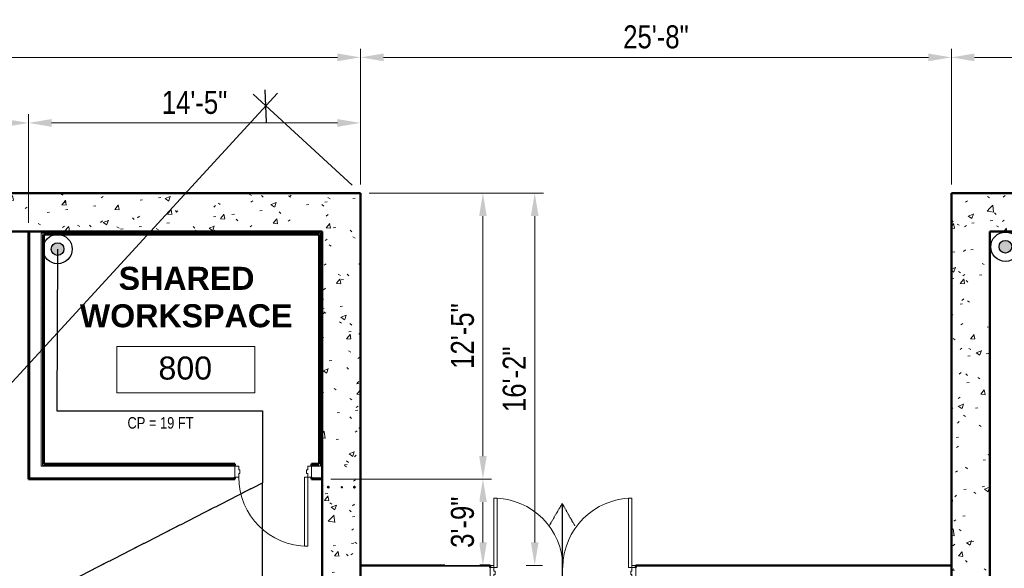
# Model space of a CAD drawing. Header units: inches. Extents: x -148 to 1376, y -98 to 590.
# Tile 8 of 9: x 286 to 800, y 304 to 590. Entities that reach past the tile are written whole.
import ezdxf

# ---------------------------------------------------------------- set-up
doc = ezdxf.new("R2010")
doc.units = ezdxf.units.IN
doc.header["$MEASUREMENT"] = 0
doc.linetypes.add('ACAD_ISO03W100', pattern=[30, 12, -18])
doc.linetypes.add('DASHED2', pattern=[0.375, 0.25, -0.125])
for name, color, linetype, lineweight in [('A-ANNO-DIMS', 211, 'Continuous', 9), ('A-AREA-IDEN', 2, 'Continuous', 9), ('A-DOOR', 31, 'Continuous', 13), ('A-DOOR-FRAM', 31, 'Continuous', 20), ('A-FLOR', 192, 'Continuous', 13), ('A-WALL', 113, 'Continuous', 13), ('A-WALL-PATT', 111, 'Continuous', 50), ('F-LSFT-EGRE', 5, 'Continuous', 30), ('F-PROT-PIPE', 1, 'Continuous', 30), ('I-WALL', 2, 'Continuous', 13), ('L-SITE-WALL', 31, 'Continuous', 13), ('S-RBAR', 171, 'Continuous', 9)]:
    doc.layers.add(name, color=color, linetype=linetype, lineweight=lineweight)
doc.styles.add('Arial', font='arial.ttf', dxfattribs={"width": 0.8, "height": 12})
doc.styles.add('Arial_1', font='arial.ttf', dxfattribs={"height": 9})
doc.styles.add('Arial_B', font='arialbd.ttf', dxfattribs={"height": 12})
doc.dimstyles.new('Continuous_USACE_1', dxfattribs={"dimscale": 12, "dimtxt": 9.182335, "dimasz": 1, "dimexe": 0.375, "dimexo": 0.375, "dimgap": 0.375, "dimtad": 1, "dimdec": 5, "dimrnd": 0.03125, "dimzin": 3, "dimdsep": 46, "dimlunit": 4, "dimtxsty": 'Arial', "dimsah": 1, "dimcen": 0.09, "dimazin": 0, "dimtfac": 1, "dimtdec": 4, "dimtix": 1, "dimtmove": 0, "dimatfit": 3, "dimfxl": 1, "dimtvp": 1, "dimtfill": 1, "dimfrac": 2, "dimtolj": 1, "dimtzin": 0, "dimlwd": 20, "dimlwe": 20, "dimarcsym": 2})
doc.dimstyles.new('Linear_-_3_32__Arial', dxfattribs={"dimscale": 12, "dimtxt": 9.182335, "dimasz": 1, "dimexe": 0.75, "dimexo": 0.5, "dimgap": 0.5, "dimtad": 1, "dimdec": 5, "dimrnd": 0.03125, "dimzin": 1, "dimdsep": 46, "dimlunit": 4, "dimtxsty": 'Arial_1', "dimblk1": 'OBLIQUE', "dimblk2": 'OBLIQUE', "dimsah": 1, "dimcen": 0.09, "dimdle": 0.75, "dimazin": 0, "dimtfac": 1, "dimtdec": 4, "dimtix": 1, "dimtmove": 0, "dimatfit": 3, "dimfxl": 1, "dimtvp": 1, "dimtfill": 1, "dimfrac": 2, "dimtolj": 1, "dimtzin": 0, "dimarcsym": 2})
pattern_1 = [(50, (3283.594, -2267.219), (27.5427, -2.40992), [2.88, -31.68]), (355, (3283.594, -2267.22), (-5.32784, 28.88427), [2.304, -25.344]), (100.451, (3285.89, -2267.42), (22.21532, 26.47393), [2.448, -26.924]), (46.184, (3283.594, -2259.54), (40.98187, -6.35642), [4.32, -47.52]), (96.636, (3287.01, -2260.07), (35.89075, 37.4062), [3.671, -40.386]), (351.184, (3283.594, -2259.54), (35.89097, 37.4062), [3.456, -38.016]), (21, (3287.434, -2261.459), (22.92104, -15.46073), [2.88, -31.68]), (326, (3287.434, -2261.46), (9.34353, 27.84574), [2.304, -25.344]), (71.451, (3289.344, -2262.747), (32.26477, 12.38442), [2.448, -26.924]), (37.5, (3283.594, -2267.219), (0.466855, 12.782707), [1.267, -23.77, 1.267, -24.461, -25.44]), (37.5, (3283.594, -2267.219), (0.466855, 12.782707), [-50.765, 1.267, -24.173]), (7.5, (3283.594, -2267.219), (10.10159, 15.14509), [1.267, -13.402, 1.267, -23.194, -9.696]), (7.5, (3283.594, -2267.219), (10.10159, 15.14509), [-39.13, 1.267, -8.429]), (327.5, (3275.031, -2267.219), (20.49916, -0.86578), [1.267, -8.333, 1.267, -28.685, -39.744]), (327.5, (3275.031, -2267.219), (20.49916, -0.86578), [-39.552, 1.267, -38.477]), (317.5, (3271.19, -2267.219), (22.39478, 3.84429), [1.267, -11.213, 1.267, -18.624, -28.224]), (317.5, (3271.19, -2267.219), (22.39478, 3.84429), [-32.371, 1.267, -26.957])]
pattern_2 = [(0, (3283.594, -2267.219), (30.72, 7.68), [1.267, -21.773, 1.267, -21.773, -122.88]), (0, (3283.594, -2267.219), (30.72, 7.68), [-46.08, 1.267, -44.813, 1.267, -21.773, -53.76]), (0, (3283.594, -2267.219), (30.72, 7.68), [-115.2, 1.267, -14.093, 1.267, -37.133]), (120, (3295.114, -2263.379), (-22.011075, 22.7643), [1.267, -21.773, 1.267, -21.773, -122.88]), (120, (3295.114, -2263.379), (-22.011075, 22.7643), [-46.08, 1.267, -44.813, 1.267, -21.773, -53.76]), (120, (3295.114, -2263.379), (-22.011075, 22.7643), [-115.2, 1.267, -14.093, 1.267, -37.133]), (240, (3298.954, -2248.019), (-8.708925, -30.4443), [1.267, -21.773, 1.267, -21.773, -122.88]), (240, (3298.954, -2248.019), (-8.708925, -30.4443), [-46.08, 1.267, -44.813, 1.267, -21.773, -53.76]), (240, (3298.954, -2248.019), (-8.708925, -30.4443), [-115.2, 1.267, -14.093, 1.267, -37.133])]

# ---------------------------------------------------------------- blocks, each defined once
blk = doc.blocks.new('*U19')
at = {"layer": 'F-PROT-PIPE', "ltscale": 0.010417}
h = blk.add_hatch(color=5, dxfattribs=at)
edge = h.paths.add_edge_path()
edge.add_arc((0, 0), 4.36, 0, 360)
for radius in [10.06, 4.36]:
    blk.add_circle((0, 0, 0), radius, dxfattribs=at)
blk = doc.blocks.new('_Oblique')
at = {"color": 0, "linetype": 'ByBlock', "lineweight": -2}
blk.add_line((-0.5, -0.5), (0.5, 0.5), dxfattribs=at)
blk = doc.blocks.new('*D21')
at = {"color": 0, "lineweight": -2, "transparency": 16777216}
for p, q in [((420.78, 551.99), (-51.41, 38.74)), ((459.59, 504.06), (408.06, 551.46)), ((-0.41, 4.06), (-51.94, 51.46))]:
    blk.add_line(p, q, dxfattribs=at)
at = {"layer": 'Defpoints', "color": 0, "transparency": 16777216}
for p in [(464, 499.99), (-45.31, 45.36), (4, -0.01)]:
    blk.add_point(p, dxfattribs=at)
at = {"color": 0, "lineweight": -2, "transparency": 16777216, "xscale": 12, "yscale": 12, "zscale": 12}
for p, rotation in [((414.69, 545.36), 47.3859440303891), ((-45.31, 45.36), 227.3859440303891)]:
    blk.add_blockref('_Oblique', p, dxfattribs=dict(at, rotation=rotation))
at = {"color": 0, "transparency": 16777216, "insert": (177.99, 301.53), "char_height": 9, "attachment_point": 5, "rotation": 47.3859, "style": 'Arial_1', "bg_fill": 3, "box_fill_scale": 1.25, "bg_fill_color": 256, "bg_fill_true_color": 13158600, "bg_fill_transparency": 0}
blk.add_mtext('\\A1;{\\H0.66667x;56\'-7 13/32"}', dxfattribs=at)
blk = doc.blocks.new('Door-Passage-Single-Flush - 36_ x 84_-580594-ARCHITECTURAL FLOOR PLAN')
at = {"layer": 'A-DOOR', "lineweight": 20}
for p, q in [((16.25, -3.1875), (18, -3.1875)), ((16.25, -39.1875), (16.25, -3.1875)), ((18, -3.1875), (18, -39.1875)), ((18, -39.1875), (16.25, -39.1875))]:
    blk.add_line(p, q, dxfattribs=at)
at = {"layer": 'A-DOOR', "lineweight": 9}
blk.add_arc((18, -3.1875), 36, 180, 270, dxfattribs=at)
at = {"layer": 'A-DOOR-FRAM'}
for p, q in [((-20, 2.5625), (-18, 2.5625)), ((-20, -3.1875), (-20, 2.5625)), ((-18, 2.5625), (-18, 0.625)), ((-18, 0.625), (-17.375, 0.625)), ((-17.375, 0.625), (-17.375, -1.25)), ((17.375, 0.625), (18, 0.625)), ((17.375, -1.25), (17.375, 0.625)), ((18, 2.5625), (20, 2.5625)), ((18, 0.625), (18, 2.5625)), ((20, 2.5625), (20, -3.1875)), ((-18, -3.1875), (-20, -3.1875)), ((-18, -1.25), (-18, -3.1875)), ((-17.375, -1.25), (-18, -1.25)), ((18, -1.25), (17.375, -1.25)), ((18, -3.1875), (18, -1.25)), ((20, -3.1875), (18, -3.1875))]:
    blk.add_line(p, q, dxfattribs=at)
blk = doc.blocks.new('Door-Exterior-Double - 72_ x 84_-481738-ARCHITECTURAL FLOOR PLAN')
at = {"layer": 'A-DOOR', "lineweight": 20}
for p, q in [((-36, 5.4375), (-36, 41.4375)), ((-36, 41.4375), (-34.25, 41.4375)), ((-34.25, 41.4375), (-34.25, 5.4375)), ((36, 41.4375), (34.25, 41.4375)), ((34.25, 41.4375), (34.25, 5.4375)), ((36, 5.4375), (36, 41.4375)), ((-34.25, 5.4375), (-36, 5.4375)), ((34.25, 5.4375), (36, 5.4375))]:
    blk.add_line(p, q, dxfattribs=at)
at = {"layer": 'A-DOOR', "lineweight": 9}
for centre, start, end in [((-36, 5.4375), 0, 90), ((36, 5.4375), 90, 180)]:
    blk.add_arc(centre, 36, start, end, dxfattribs=at)
at = {"layer": 'A-DOOR-FRAM'}
for p, q in [((-36, 5.4375), (-38, 5.4375)), ((-38, 5.4375), (-38, -0.3125)), ((-36, 3.5), (-36, 5.4375)), ((36, 5.4375), (36, 3.5)), ((38, 5.4375), (36, 5.4375)), ((38, -0.3125), (38, 5.4375)), ((-35.375, 3.5), (-36, 3.5)), ((-36, -0.3125), (-36, 1.625)), ((-36, 1.625), (-35.375, 1.625)), ((-35.375, 1.625), (-35.375, 3.5)), ((36, 3.5), (35.375, 3.5)), ((35.375, 3.5), (35.375, 1.625)), ((35.375, 1.625), (36, 1.625)), ((36, 1.625), (36, -0.3125)), ((-38, -0.3125), (-36, -0.3125)), ((36, -0.3125), (38, -0.3125))]:
    blk.add_line(p, q, dxfattribs=at)
blk = doc.blocks.new('Room Tag - Room Tag-42828-ARCHITECTURAL FLOOR PLAN')
at = {"layer": 'A-AREA-IDEN'}
for p, q in [((-0.375, -0.0625), (-0.375, -0.3125)), ((-0.375, -0.0625), (0.375, -0.0625)), ((0.375, -0.0625), (0.375, -0.3125)), ((-0.375, -0.3125), (0.375, -0.3125))]:
    blk.add_line(p, q, dxfattribs=at)
blk = doc.blocks.new('*D117')
at = {"layer": 'A-ANNO-DIMS', "color": 0, "lineweight": 20, "transparency": 16777216}
for p, q in [((4, 504.49), (4, 541.05)), ((291, 484.49), (291, 541.05)), ((16, 536.55), (279, 536.55))]:
    blk.add_line(p, q, dxfattribs=at)
at = {"layer": 'A-ANNO-DIMS', "color": 0, "transparency": 16777216}
for points in [[(16, 538.55), (16, 534.55), (4, 536.55)], [(279, 538.55), (279, 534.55), (291, 536.55)]]:
    blk.add_solid(points, dxfattribs=at)
at = {"layer": 'Defpoints', "color": 0, "transparency": 16777216}
for p in [(291, 536.55), (4, 499.99), (291, 479.99)]:
    blk.add_point(p, dxfattribs=at)
at = {"layer": 'A-ANNO-DIMS', "color": 0, "lineweight": 20, "transparency": 16777216, "insert": (147.5, 547.18), "char_height": 12, "width": 55.094, "attachment_point": 5, "style": 'Arial', "bg_fill": 3, "box_fill_scale": 1.25, "bg_fill_color": 256, "bg_fill_true_color": 13158600, "bg_fill_transparency": 0}
blk.add_mtext('\\A1;23\'-11"', dxfattribs=at)
blk = doc.blocks.new('*D118')
at = {"layer": 'A-ANNO-DIMS', "color": 0, "lineweight": 20, "transparency": 16777216}
for p, q in [((291, 484.49), (291, 541.05)), ((464, 504.49), (464, 541.05)), ((303, 536.55), (452, 536.55))]:
    blk.add_line(p, q, dxfattribs=at)
at = {"layer": 'A-ANNO-DIMS', "color": 0, "transparency": 16777216}
for points in [[(303, 538.55), (303, 534.55), (291, 536.55)], [(452, 538.55), (452, 534.55), (464, 536.55)]]:
    blk.add_solid(points, dxfattribs=at)
at = {"layer": 'Defpoints', "color": 0, "transparency": 16777216}
for p in [(464, 536.55), (464, 499.99), (291, 479.99)]:
    blk.add_point(p, dxfattribs=at)
at = {"layer": 'A-ANNO-DIMS', "color": 0, "lineweight": 20, "transparency": 16777216, "insert": (377.5, 547.18), "char_height": 12, "width": 46.7875, "attachment_point": 5, "style": 'Arial', "bg_fill": 3, "box_fill_scale": 1.25, "bg_fill_color": 256, "bg_fill_true_color": 13158600, "bg_fill_transparency": 0}
blk.add_mtext('\\A1;14\'-5"', dxfattribs=at)
blk = doc.blocks.new('*D119')
at = {"layer": 'A-ANNO-DIMS', "color": 0, "lineweight": 20, "transparency": 16777216}
for p, q in [((4, 504.49), (4, 575.2)), ((464, 504.49), (464, 575.2)), ((16, 570.7), (452, 570.7))]:
    blk.add_line(p, q, dxfattribs=at)
at = {"layer": 'A-ANNO-DIMS', "color": 0, "transparency": 16777216}
for points in [[(16, 572.7), (16, 568.7), (4, 570.7)], [(452, 572.7), (452, 568.7), (464, 570.7)]]:
    blk.add_solid(points, dxfattribs=at)
at = {"layer": 'Defpoints', "color": 0, "transparency": 16777216}
for p in [(464, 570.7), (4, 499.99), (464, 499.99)]:
    blk.add_point(p, dxfattribs=at)
at = {"layer": 'A-ANNO-DIMS', "color": 0, "lineweight": 20, "transparency": 16777216, "insert": (234, 581.34), "char_height": 12, "width": 46.7875, "attachment_point": 5, "style": 'Arial', "bg_fill": 3, "box_fill_scale": 1.25, "bg_fill_color": 256, "bg_fill_true_color": 13158600, "bg_fill_transparency": 0}
blk.add_mtext('\\A1;38\'-4"', dxfattribs=at)
blk = doc.blocks.new('*D120')
at = {"layer": 'A-ANNO-DIMS', "color": 0, "lineweight": 20, "transparency": 16777216}
for p, q in [((464, 504.49), (464, 575.2)), ((772, 504.49), (772, 575.2)), ((476, 570.7), (760, 570.7))]:
    blk.add_line(p, q, dxfattribs=at)
at = {"layer": 'A-ANNO-DIMS', "color": 0, "transparency": 16777216}
for points in [[(476, 572.7), (476, 568.7), (464, 570.7)], [(760, 572.7), (760, 568.7), (772, 570.7)]]:
    blk.add_solid(points, dxfattribs=at)
at = {"layer": 'Defpoints', "color": 0, "transparency": 16777216}
for p in [(772, 570.7), (464, 499.99), (772, 499.99)]:
    blk.add_point(p, dxfattribs=at)
at = {"layer": 'A-ANNO-DIMS', "color": 0, "lineweight": 20, "transparency": 16777216, "insert": (618, 581.33), "char_height": 12, "width": 46.7875, "attachment_point": 5, "style": 'Arial', "bg_fill": 3, "box_fill_scale": 1.25, "bg_fill_color": 256, "bg_fill_true_color": 13158600, "bg_fill_transparency": 0}
blk.add_mtext('\\A1;25\'-8"', dxfattribs=at)
blk = doc.blocks.new('*D121')
at = {"layer": 'A-ANNO-DIMS', "color": 0, "lineweight": 20, "transparency": 16777216}
for p, q in [((772, 504.49), (772, 575.2)), ((1232, 504.49), (1232, 575.2)), ((784, 570.7), (1220, 570.7))]:
    blk.add_line(p, q, dxfattribs=at)
at = {"layer": 'A-ANNO-DIMS', "color": 0, "transparency": 16777216}
for points in [[(784, 572.7), (784, 568.7), (772, 570.7)], [(1220, 572.7), (1220, 568.7), (1232, 570.7)]]:
    blk.add_solid(points, dxfattribs=at)
at = {"layer": 'Defpoints', "color": 0, "transparency": 16777216}
for p in [(1232, 570.7), (772, 499.99), (1232, 499.99)]:
    blk.add_point(p, dxfattribs=at)
at = {"layer": 'A-ANNO-DIMS', "color": 0, "lineweight": 20, "transparency": 16777216, "insert": (1002, 581.34), "char_height": 12, "width": 46.7875, "attachment_point": 5, "style": 'Arial', "bg_fill": 3, "box_fill_scale": 1.25, "bg_fill_color": 256, "bg_fill_true_color": 13158600, "bg_fill_transparency": 0}
blk.add_mtext('\\A1;38\'-4"', dxfattribs=at)
blk = doc.blocks.new('*D123')
at = {"layer": 'A-ANNO-DIMS', "color": 0, "lineweight": 20, "transparency": 16777216}
for p, q in [((468.5, 499.99), (532.31, 499.99)), ((527.81, 487.99), (527.81, 363)), ((448.5, 351), (532.31, 351))]:
    blk.add_line(p, q, dxfattribs=at)
at = {"layer": 'A-ANNO-DIMS', "color": 0, "transparency": 16777216}
for points in [[(525.81, 487.99), (529.81, 487.99), (527.81, 499.99)], [(525.81, 363), (529.81, 363), (527.81, 351)]]:
    blk.add_solid(points, dxfattribs=at)
at = {"layer": 'Defpoints', "color": 0, "transparency": 16777216}
for p in [(464, 499.99), (444, 351), (527.81, 351)]:
    blk.add_point(p, dxfattribs=at)
at = {"layer": 'A-ANNO-DIMS', "color": 0, "lineweight": 20, "transparency": 16777216, "insert": (517.19, 425.5), "char_height": 12, "width": 46.7875, "attachment_point": 5, "rotation": 90, "style": 'Arial', "bg_fill": 3, "box_fill_scale": 1.25, "bg_fill_color": 256, "bg_fill_true_color": 13158600, "bg_fill_transparency": 0}
blk.add_mtext('\\A1;12\'-5"', dxfattribs=at)
blk = doc.blocks.new('*D124')
at = {"layer": 'A-ANNO-DIMS', "color": 0, "lineweight": 20, "transparency": 16777216}
for p, q in [((448.5, 351), (532.31, 351)), ((527.81, 339), (527.81, 317.99)), ((531.8, 305.99), (523.31, 305.99))]:
    blk.add_line(p, q, dxfattribs=at)
at = {"layer": 'A-ANNO-DIMS', "color": 0, "transparency": 16777216}
for points in [[(525.81, 339), (529.81, 339), (527.81, 351)], [(525.81, 317.99), (529.81, 317.99), (527.81, 305.99)]]:
    blk.add_solid(points, dxfattribs=at)
at = {"layer": 'Defpoints', "color": 0, "transparency": 16777216}
for p in [(444, 351), (536.3, 305.99)]:
    blk.add_point(p, dxfattribs=at)
at = {"layer": 'A-ANNO-DIMS', "color": 0, "lineweight": 20, "transparency": 16777216, "insert": (517.18, 328.5), "char_height": 12, "width": 38.481, "attachment_point": 5, "rotation": 90, "style": 'Arial', "bg_fill": 3, "box_fill_scale": 1.25, "bg_fill_color": 256, "bg_fill_true_color": 13158600, "bg_fill_transparency": 0}
blk.add_mtext('\\A1;3\'-9"', dxfattribs=at)
at = {"layer": 'Defpoints', "color": 0, "transparency": 16777216}
blk.add_point((527.81, 305.99), dxfattribs=at)
blk = doc.blocks.new('*D125')
at = {"layer": 'A-ANNO-DIMS', "color": 0, "lineweight": 20, "transparency": 16777216}
for p, q in [((468.5, 499.99), (559.31, 499.99)), ((554.81, 487.99), (554.81, 317.99)), ((558.8, 305.99), (550.31, 305.99))]:
    blk.add_line(p, q, dxfattribs=at)
at = {"layer": 'A-ANNO-DIMS', "color": 0, "transparency": 16777216}
for points in [[(552.81, 487.99), (556.81, 487.99), (554.81, 499.99)], [(552.81, 317.99), (556.81, 317.99), (554.81, 305.99)]]:
    blk.add_solid(points, dxfattribs=at)
at = {"layer": 'Defpoints', "color": 0, "transparency": 16777216}
for p in [(464, 499.99), (554.81, 305.99), (563.3, 305.99)]:
    blk.add_point(p, dxfattribs=at)
at = {"layer": 'A-ANNO-DIMS', "color": 0, "lineweight": 20, "transparency": 16777216, "insert": (544.19, 402.99), "char_height": 12, "width": 46.7875, "attachment_point": 5, "rotation": 90, "style": 'Arial', "bg_fill": 3, "box_fill_scale": 1.25, "bg_fill_color": 256, "bg_fill_true_color": 13158600, "bg_fill_transparency": 0}
blk.add_mtext('\\A1;16\'-2"', dxfattribs=at)

msp = doc.modelspace()

# ---------------------------------------------------------------- hatches: boundary and pattern name
at = {"layer": 'A-WALL-PATT', "lineweight": 9}
h = msp.add_hatch(dxfattribs=at)
h.set_pattern_fill('FP_1', color=256, style=0, pattern_type=2)
h.set_pattern_definition(pattern_1)
h.paths.add_polyline_path([(772.001145, -0.00544), (792.001145, -0.00544), (792.001145, 499.99456), (772.001145, 499.99456), (772.001145, 2.625027)])
h = msp.add_hatch(dxfattribs=at)
h.set_pattern_fill('FP_1', color=256, style=0, pattern_type=2)
h.set_pattern_definition(pattern_1)
h.paths.add_polyline_path([(1212.001145, 479.99456), (1232.001145, 479.99456), (1232.001145, 499.99456), (792.001145, 499.99456), (792.001145, 479.99456)])

# ---------------------------------------------------------------- linework, layer by layer
at = {"color": 3}
msp.add_line((306.089233, 470.844614), (305.783393, 386.461987), dxfattribs=at)
at = {"color": 3, "linetype": 'DASHED2'}
for p, q in [((412.968244, 348.997863), (40.8437, 158.963161)), ((413.242105, -34.007418), (412.968244, 348.997863)), ((569.190156, 338.247607), (569.190156, 208.063321))]:
    msp.add_line(p, q, dxfattribs=at)
at = {"layer": 'A-FLOR'}
for p, q in [((533.501199, 305.99456), (531.501199, 305.99456)), ((607.501199, 305.99456), (605.501199, 305.99456))]:
    msp.add_line(p, q, dxfattribs=at)
at = {"layer": 'A-WALL', "lineweight": 50}
for p, q in [((531.501199, 304.99456), (531.501199, 305.99456)), ((772.001145, 305.99456), (607.501199, 305.99456)), ((607.501199, 305.99456), (607.501199, 304.99456))]:
    msp.add_line(p, q, dxfattribs=at)
at = {"layer": 'F-LSFT-EGRE', "color": 3, "linetype": 'ACAD_ISO03W100', "lineweight": 30, "ltscale": 0.010417}
for p in [(562.439517, 326.742935), (575.777908, 326.616571)]:
    msp.add_line(p, (569.190156, 338.247607), dxfattribs=at)
at = {"layer": 'L-SITE-WALL', "lineweight": 50}
for p, q in [((772.001145, 499.99456), (772.001145, -0.00544)), ((1232.001145, 499.99456), (772.001145, 499.99456)), ((792.001145, -0.00544), (792.001145, 479.99456)), ((792.001145, 479.99456), (1212.001145, 479.99456))]:
    msp.add_line(p, q, dxfattribs=at)

# ---------------------------------------------------------------- block references
at = {"layer": 'A-DOOR'}
msp.add_blockref('Door-Exterior-Double - 72_ x 84_-481738-ARCHITECTURAL FLOOR PLAN', (569.501199, 299.55706), dxfattribs=at)
at = {"layer": 'F-PROT-PIPE', "ltscale": 0.010417, "xscale": 0.7582635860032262, "yscale": 0.7582635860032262, "zscale": 0.7582635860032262}
for p in [(306.089496, 470.845206, 0.001478), (800.134234, 472.057762, 0.001478)]:
    msp.add_blockref('*U19', p, dxfattribs=at)

# ---------------------------------------------------------------- next in the draw order: dimensions: what is measured, and where the dimension line sits
at = {"color": 4}
dim = msp.add_aligned_dim(p1=(464.001145, 499.99456), p2=(4.001145, -0.00544), distance=-67.009519, text='{\\H0.66667x;<>}', dimstyle='Linear_-_3_32__Arial', override={"dimpost": '<>'}, dxfattribs=at)
dim.commit()
dim.dimension.update_dxf_attribs({"geometry": '*D21', "text_midpoint": (177.986565, 301.527973)})

# ---------------------------------------------------------------- next in the draw order: hatches: boundary and pattern name
at = {"layer": 'A-WALL-PATT', "lineweight": 9}
h = msp.add_hatch(dxfattribs=at)
h.set_pattern_fill('FP_1', color=256, style=0, pattern_type=2)
h.set_pattern_definition(pattern_1)
h.paths.add_polyline_path([(464.001145, 479.99456), (464.001145, 499.99456), (24.001145, 499.99456), (24.001145, 479.99456), (444.001145, 479.99456)])
h = msp.add_hatch(dxfattribs=at)
h.set_pattern_fill('FP_2', color=256, style=0, pattern_type=2)
h.set_pattern_definition(pattern_2)
h.paths.add_polyline_path([(291.626145, 351.628078), (291.626145, 479.99456), (291.001145, 479.99456), (291.001145, 351.628078)])
h = msp.add_hatch(dxfattribs=at)
h.set_pattern_fill('FP_2', color=256, style=0, pattern_type=2)
h.set_pattern_definition(pattern_2)
h.paths.add_polyline_path([(442.501145, 478.49456), (443.126145, 478.49456), (443.126145, 479.11956), (297.626145, 479.11956), (297.626145, 478.49456), (380.743372, 478.49456)])
h = msp.add_hatch(dxfattribs=at)
h.set_pattern_fill('FP_2', color=256, style=0, pattern_type=2)
h.set_pattern_definition(pattern_2)
h.paths.add_polyline_path([(298.251145, 358.253078), (298.251145, 478.49456), (297.626145, 478.49456), (297.626145, 358.253078)])
h = msp.add_hatch(dxfattribs=at)
h.set_pattern_fill('FP_2', color=256, style=0, pattern_type=2)
h.set_pattern_definition(pattern_2)
h.paths.add_polyline_path([(298.876145, 358.878078), (298.876145, 478.49456), (298.251145, 478.49456), (298.251145, 358.878078)])
h = msp.add_hatch(dxfattribs=at)
h.set_pattern_fill('FP_2', color=256, style=0, pattern_type=2)
h.set_pattern_definition(pattern_2)
h.paths.add_polyline_path([(442.501145, 357.628078), (443.126145, 357.628078), (443.126145, 478.49456), (442.501145, 478.49456), (442.501145, 358.253078)])
h = msp.add_hatch(dxfattribs=at)
h.set_pattern_fill('FP_1', color=256, style=0, pattern_type=2)
h.set_pattern_definition(pattern_1)
h.paths.add_polyline_path([(464.001145, -0.00544), (464.001145, 479.99456), (444.001145, 479.99456), (444.001145, -0.00544)])
h = msp.add_hatch(dxfattribs=at)
h.set_pattern_fill('FP_2', color=256, style=0, pattern_type=2)
h.set_pattern_definition(pattern_2)
h.paths.add_polyline_path([(438.501145, 358.253078), (442.501145, 358.253078), (442.501145, 358.878078), (438.501145, 358.878078)])
h.paths.add_polyline_path([(398.501145, 358.253078), (398.501145, 358.878078), (298.251145, 358.878078), (298.251145, 358.253078), (380.743372, 358.253078)])
h = msp.add_hatch(dxfattribs=at)
h.set_pattern_fill('FP_2', color=256, style=0, pattern_type=2)
h.set_pattern_definition(pattern_2)
h.paths.add_polyline_path([(442.501145, 351.003078), (444.001145, 351.003078), (444.001145, 351.628078), (438.501145, 351.628078), (438.501145, 351.003078), (440.051356, 351.003078)])
h.paths.add_polyline_path([(398.501145, 351.003078), (398.501145, 351.628078), (291.001145, 351.628078), (291.001145, 351.003078), (380.743372, 351.003078)])
at = {"layer": 'S-RBAR'}
h = msp.add_hatch(color=256, dxfattribs=at)
edge = h.paths.add_edge_path()
edge.add_arc((447.188645, 346.716715), 0.5, 0, 360)
for points in [[(447.188645, 346.216715), (447.621658, 346.466715), (447.621658, 346.966715), (447.188645, 347.216715), (446.755632, 346.966715), (446.755632, 346.466715), (447.060639, 346.290619)], [(454.283597, 346.341715), (454.640243, 346.600834), (454.504017, 347.020097), (454.063178, 347.020097), (453.926951, 346.600834)], [(460.813645, 346.216715), (461.246658, 346.466715), (461.246658, 346.966715), (460.813645, 347.216715), (460.380632, 346.966715), (460.380632, 346.466715), (460.685639, 346.290619)]]:
    msp.add_hatch(color=256, dxfattribs=at).paths.add_polyline_path(points)
h = msp.add_hatch(color=256, dxfattribs=at)
edge = h.paths.add_edge_path()
edge.add_arc((460.813645, 346.716715), 0.5, 0, 360)

# ---------------------------------------------------------------- next in the draw order: linework, layer by layer
at = {"color": 3}
for p, q in [((305.783393, 386.461987), (412.968244, 386.461987)), ((412.968244, 386.461987), (412.968244, 348.997863))]:
    msp.add_line(p, q, dxfattribs=at)
at = {"layer": 'A-WALL'}
for p, q in [((291.626145, 479.99456), (291.626145, 351.628078)), ((443.126145, 479.11956), (297.626145, 479.11956)), ((297.626145, 479.11956), (297.626145, 357.628078)), ((298.251145, 478.49456), (298.251145, 358.253078)), ((443.126145, 357.628078), (443.126145, 479.11956)), ((297.626145, 357.628078), (398.501145, 357.628078)), ((298.251145, 358.253078), (398.501145, 358.253078)), ((438.501145, 358.253078), (442.501145, 358.253078)), ((438.501145, 357.628078), (443.126145, 357.628078)), ((291.626145, 351.628078), (398.501145, 351.628078)), ((438.501145, 351.628078), (444.001145, 351.628078))]:
    msp.add_line(p, q, dxfattribs=at)
at = {"layer": 'A-WALL', "lineweight": 50}
msp.add_line((531.501199, 305.99456), (464.001145, 305.99456), dxfattribs=at)
at = {"layer": 'I-WALL', "lineweight": 50}
for p, q in [((444.001145, 479.99456), (291.001145, 479.99456)), ((291.001145, 479.99456), (291.001145, 351.003078)), ((298.876145, 478.49456), (442.501145, 478.49456)), ((298.876145, 358.878078), (298.876145, 478.49456)), ((442.501145, 478.49456), (442.501145, 358.878078)), ((444.001145, 351.003078), (444.001145, 479.99456)), ((398.501145, 358.878078), (298.876145, 358.878078)), ((398.501145, 357.753078), (398.501145, 358.878078)), ((442.501145, 358.878078), (438.501145, 358.878078)), ((438.501145, 358.878078), (438.501145, 357.753078)), ((291.001145, 351.003078), (398.501145, 351.003078)), ((398.501145, 351.003078), (398.501145, 352.003078)), ((438.501145, 352.003078), (438.501145, 351.003078)), ((438.501145, 351.003078), (444.001145, 351.003078))]:
    msp.add_line(p, q, dxfattribs=at)
at = {"layer": 'L-SITE-WALL', "lineweight": 50}
for p, q in [((464.001145, 499.99456), (4.001145, 499.99456)), ((464.001145, -0.00544), (464.001145, 499.99456)), ((24.001145, 479.99456), (291.001145, 479.99456)), ((444.001145, 351.003078), (444.001145, -0.00544))]:
    msp.add_line(p, q, dxfattribs=at)
at = {"layer": 'S-RBAR'}
for p, q in [((447.188645, 347.216715), (446.755632, 346.966715)), ((446.755632, 346.966715), (446.755632, 346.466715)), ((446.755632, 346.466715), (447.060639, 346.290619)), ((447.060639, 346.290619), (447.188645, 346.216715)), ((447.621658, 346.966715), (447.188645, 347.216715)), ((447.188645, 346.216715), (447.621658, 346.466715)), ((447.621658, 346.466715), (447.621658, 346.966715)), ((454.063178, 347.020097), (453.926951, 346.600834)), ((453.926951, 346.600834), (454.283597, 346.341715)), ((454.504017, 347.020097), (454.063178, 347.020097)), ((454.283597, 346.341715), (454.640243, 346.600834)), ((454.640243, 346.600834), (454.504017, 347.020097)), ((460.813645, 347.216715), (460.380632, 346.966715)), ((460.380632, 346.966715), (460.380632, 346.466715)), ((460.380632, 346.466715), (460.685639, 346.290619)), ((460.685639, 346.290619), (460.813645, 346.216715)), ((461.246658, 346.966715), (460.813645, 347.216715)), ((460.813645, 346.216715), (461.246658, 346.466715)), ((461.246658, 346.466715), (461.246658, 346.966715))]:
    msp.add_line(p, q, dxfattribs=at)
for centre, radius in [((447.188645, 346.716715), 0.5), ((454.283597, 346.716715), 0.375), ((460.813645, 346.716715), 0.5)]:
    msp.add_circle(centre, radius, dxfattribs=at)

# ---------------------------------------------------------------- next in the draw order: block references
at = {"layer": 'A-AREA-IDEN', "xscale": 95.99999999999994, "yscale": 95.99999999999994, "zscale": 95.99999999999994}
msp.add_blockref('Room Tag - Room Tag-42828-ARCHITECTURAL FLOOR PLAN', (372.95132, 426.005349), dxfattribs=at)
at = {"layer": 'A-DOOR'}
msp.add_blockref('Door-Passage-Single-Flush - 36_ x 84_-580594-ARCHITECTURAL FLOOR PLAN', (418.501145, 355.190578), dxfattribs=at)

# ---------------------------------------------------------------- next in the draw order: texts
at = {"color": 4, "linetype": 'DASHED2', "style": 'Arial', "width": 0.8}
msp.add_text('CP = 19 FT', height=6, dxfattribs=at).set_placement((342.537324, 377.265461))
at = {"layer": 'A-AREA-IDEN', "char_height": 12, "attachment_point": 1}
for s, insert, width, style in [('SHARED', (337.955335, 461.582184), 84.537, 'Arial_B'), ('WORKSPACE', (317.705335, 442.082184), 133.623, 'Arial_B'), ('800', (358.672846, 414.829246), 33.633, 'Arial_1')]:
    msp.add_mtext(s, dxfattribs=dict(at, insert=insert, width=width, style=style))

# ---------------------------------------------------------------- next in the draw order: dimensions: what is measured, and where the dimension line sits
at = {"layer": 'A-ANNO-DIMS', "lineweight": 20}
dim = msp.add_linear_dim(base=(291.001145, 536.54861), p1=(4.001145, 499.99456), p2=(291.001145, 479.99456), dimstyle='Continuous_USACE_1', override={"dimpost": '<>', "dimfxl": 287.69602}, dxfattribs=at)
dim.commit()
dim.dimension.update_dxf_attribs({"geometry": '*D117', "text_midpoint": (147.501145, 547.179579)})

# ---------------------------------------------------------------- next in the draw order: dimensions: what is measured, and where the dimension line sits
dim = msp.add_linear_dim(base=(464.001145, 536.54861), p1=(291.001145, 479.99456), p2=(464.001145, 499.99456), dimstyle='Continuous_USACE_1', override={"dimpost": '<>', "dimfxl": 174.152232}, dxfattribs=at)
dim.commit()
dim.dimension.update_dxf_attribs({"geometry": '*D118', "text_midpoint": (377.501145, 547.175486)})

# ---------------------------------------------------------------- next in the draw order: dimensions: what is measured, and where the dimension line sits
dim = msp.add_linear_dim(base=(464.001145, 570.704956), p1=(4.001145, 499.99456), p2=(464.001145, 499.99456), dimstyle='Continuous_USACE_1', override={"dimpost": '<>', "dimfxl": 460}, dxfattribs=at)
dim.commit()
dim.dimension.update_dxf_attribs({"geometry": '*D119', "text_midpoint": (234.001145, 581.335924)})

# ---------------------------------------------------------------- next in the draw order: dimensions: what is measured, and where the dimension line sits
dim = msp.add_linear_dim(base=(772.001145, 570.704956), p1=(464.001145, 499.99456), p2=(772.001145, 499.99456), dimstyle='Continuous_USACE_1', override={"dimpost": '<>', "dimfxl": 308}, dxfattribs=at)
dim.commit()
dim.dimension.update_dxf_attribs({"geometry": '*D120', "text_midpoint": (618.001145, 581.331832)})

# ---------------------------------------------------------------- next in the draw order: dimensions: what is measured, and where the dimension line sits
dim = msp.add_linear_dim(base=(1232.001145, 570.704956), p1=(772.001145, 499.99456), p2=(1232.001145, 499.99456), dimstyle='Continuous_USACE_1', override={"dimpost": '<>', "dimfxl": 460}, dxfattribs=at)
dim.commit()
dim.dimension.update_dxf_attribs({"geometry": '*D121', "text_midpoint": (1002.001145, 581.335924)})
dim = msp.add_linear_dim(base=(527.813955, 351.003078), p1=(464.001145, 499.99456), p2=(444.001145, 351.003078), angle=90, dimstyle='Continuous_USACE_1', override={"dimpost": '<>', "dimfxl": 150.327847}, dxfattribs=at)
dim.commit()
dim.dimension.update_dxf_attribs({"geometry": '*D123', "text_midpoint": (517.187079, 425.498819)})

# ---------------------------------------------------------------- next in the draw order: dimensions: what is measured, and where the dimension line sits
dim = msp.add_linear_dim(base=(527.813955, 305.99456), p1=(444.001145, 351.003078), p2=(536.299236, 305.99456), angle=90, dimstyle='Continuous_USACE_1', override={"dimpost": '<>', "dimfxl": 102.687411}, dxfattribs=at)
dim.commit()
dim.dimension.update_dxf_attribs({"geometry": '*D124', "text_midpoint": (517.182986, 328.498819)})

# ---------------------------------------------------------------- next in the draw order: dimensions: what is measured, and where the dimension line sits
dim = msp.add_linear_dim(base=(554.813955, 305.99456), p1=(464.001145, 499.99456), p2=(563.299236, 305.99456), angle=90, dimstyle='Continuous_USACE_1', override={"dimpost": '<>', "dimfxl": 217.936025}, dxfattribs=at)
dim.commit()
dim.dimension.update_dxf_attribs({"geometry": '*D125', "text_midpoint": (544.187079, 402.99456)})

doc.saveas('drawing.dxf')
